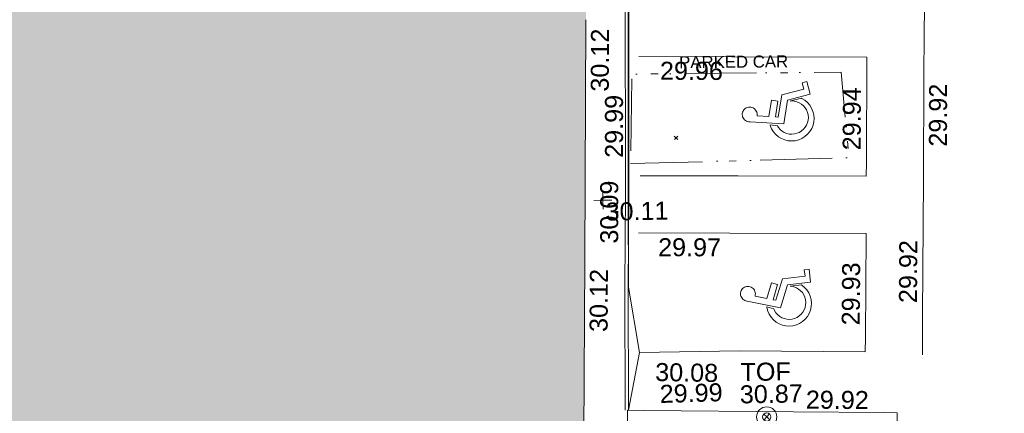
# Model space of a CAD drawing. Header units: millimetres. Extents: x -290717 to 520720, y -103372 to 287762.
# Tile 254 of 256: x 54056 to 74567, y 101316 to 109504. Entities that reach past the tile are written whole.
import ezdxf

# ---------------------------------------------------------------- set-up
doc = ezdxf.new("R2010")
doc.units = ezdxf.units.MM
doc.linetypes.add('IMPORT-UG_DRAINAGE_UNIDENTIFIED_QLB2 _2_', pattern=[2700, 1500, -300.0000000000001, 0, -250, 150, -300.0000000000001, 0, -200])
doc.linetypes.add('IMPORT-UG_ELEC_STREET LIGHTING_QLB2 _2_', pattern=[2700, 1500, -300.0000000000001, 0, -250, 150, -300.0000000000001, 0, -200])
for name, color, linetype, lineweight, true_color in [('00__TOPO__TOP_OF_FENCE_SYMBOL', 7, 'Continuous', 9, 0x666666), ('00_UAV_BUILDING_OUTLINE', 5, 'Continuous', 9, 0x0000ff), ('00_UAV_HANDICAP', 7, 'Continuous', 9, 0x666666), ('00_UAV_KERB_BOTTOM', 1, 'Continuous', 9, 0xff0000), ('00_UAV_KERB_TOP', 7, 'Continuous', 9, 0xa500a5), ('00_UAV_LEVEL_SPOT', 7, 'Continuous', 9, 0x666666), ('00_UAV_ROAD_MARKING_WHITE_CONTINUOUS', 7, 'Continuous', 9, 0x999999), ('00_UAV_TOP_OF_FENCE', 6, 'Continuous', 9, 0xff00ff), ('00_UAV_WALL', 7, 'Continuous', 9, 0x7c00a5), ('01_DTM_CONTOUR_MJR', 7, 'Continuous', 9, 0x7f3f00), ('12333-PUM-2D-U-0001-C01 - Rev2_REVIT IMPORT_dwg', 7, 'Continuous', 9, 0x767676), ('A_RHA_Line', 7, 'Continuous', 9, 0x00a600), ('PUM-UNIDENTIFIED-QLB2', 150, 'IMPORT-UG_DRAINAGE_UNIDENTIFIED_QLB2 _2_', 9, 0x007fff)]:
    doc.layers.add(name, color=color, linetype=linetype, lineweight=lineweight, true_color=true_color)
doc.layers.add('A_RHA_Detail', color=7, linetype='Continuous', lineweight=9)
doc.layers.add('GEN-TEXT', color=7, linetype='Continuous', lineweight=9)
doc.styles.add('Arial_1', font='arial.ttf', dxfattribs={"height": 250})
doc.styles.add('Swis721 Lt BT_2', font='swissl.ttf', dxfattribs={"height": 375})

# ---------------------------------------------------------------- blocks, each defined once
blk = doc.blocks.new('12333-PUM-2D-U-0001-C01 - Rev2_REVIT IMPORT_dwg_NN_DISABLED-2077243-Site Location Plan Existing')
at = {"layer": '00_UAV_HANDICAP', "color": 254, "true_color": 0xcccccc, "flags": 128}
for points in [[(792.900669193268, 2280.610141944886), (791.7071703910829, 2292.07751121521), (793.8081731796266, 2332.120596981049), (801.0244637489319, 2372.831781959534), (815.4072651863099, 2410.199520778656), (834.6163260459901, 2445.752122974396), (859.749849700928, 2478.102067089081), (889.2795283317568, 2504.909103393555), (923.3511180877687, 2527.414707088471), (959.3303727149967, 2544.664522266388), (998.4665040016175, 2556.514413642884), (1039.2262383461, 2560.624703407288), (1079.412596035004, 2559.765463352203), (1118.738746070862, 2551.450682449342), (1157.491520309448, 2538.16637172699), (1192.898365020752, 2517.715835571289), (1224.006547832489, 2492.725584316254), (1252.055346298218, 2463.052631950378), (1274.706992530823, 2430.225001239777), (1291.813247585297, 2393.001502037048), (1302.421377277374, 2354.008642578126), (1307.916702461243, 2314.347399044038), (1305.669944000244, 2273.062837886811), (1298.599409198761, 2233.593128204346), (1284.216607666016, 2196.225389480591), (1265.0078332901, 2160.675271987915), (1239.874310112, 2128.325325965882), (1210.342148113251, 2101.518576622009), (1176.273041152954, 2079.012685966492), (1140.291016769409, 2061.760674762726), (1101.157368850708, 2049.910496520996), (1060.397634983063, 2045.80020685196), (1020.211563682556, 2046.661929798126), (1012.880205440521, 2047.507810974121), (1006.596107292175, 1634.045719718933), (1571.880964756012, 1568.824091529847), (1546.079030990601, 1345.195162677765), (1001.914062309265, 1407.980013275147), (1000.24232711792, 1306.200863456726), (1771.761510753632, 1217.184261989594), (1999.075649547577, 459.5242324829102), (2211.618631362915, 523.1246404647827), (2262.459996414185, 363.6714551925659), (1833.36162776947, 234.4119656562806), (1599.502904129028, 1011.711552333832), (773.3163873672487, 1107.035580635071), (793.1872142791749, 2283.093666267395)], [(1682.266412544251, 528.8078632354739), (1572.075039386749, 894.0196480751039), (1567.742828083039, 905.9329998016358), (1573.604313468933, 863.6290800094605), (1570.739078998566, 773.317301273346), (1552.962766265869, 684.7259380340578), (1521.665662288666, 598.9553887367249), (1477.418087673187, 520.9705080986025), (1422.563350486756, 449.2476672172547), (1356.286735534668, 387.6532275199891), (1281.217809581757, 337.1446035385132), (1198.744377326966, 298.8224844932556), (1111.633737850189, 274.8816493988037), (1022.228912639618, 263.7959882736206), (931.9171335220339, 266.6612226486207), (843.3257698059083, 284.4375349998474), (758.7969836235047, 315.5913665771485), (679.4270675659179, 358.7404522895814), (607.8450151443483, 414.837237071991), (546.2530592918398, 481.1135657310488), (495.7444362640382, 556.1824921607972), (458.6640780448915, 638.5126520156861), (433.3382083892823, 724.5248012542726), (422.3930502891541, 815.1691925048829), (425.2607680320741, 905.4806843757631), (443.0345973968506, 994.0723344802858), (474.1911988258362, 1078.603317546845), (518.5820462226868, 1157.829962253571), (573.4367834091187, 1229.552803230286), (639.5701260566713, 1289.905480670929), (694.1389988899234, 1326.411494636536), (723.6680223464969, 1582.343622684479), (693.8022819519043, 1574.457298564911), (583.3735445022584, 1522.995261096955), (481.0201821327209, 1454.233631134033), (392.0010418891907, 1370.084751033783), (315.4994992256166, 1274.420238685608), (256.4850852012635, 1166.666716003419), (214.2946676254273, 1051.938898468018), (190.3077412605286, 931.3308815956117), (186.3425008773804, 809.673605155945), (201.1544143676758, 687.1081438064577), (234.2233352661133, 569.9884924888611), (286.78634557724, 458.1744332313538), (354.4472895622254, 357.2088755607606), (438.452609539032, 266.9454902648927), (534.2603947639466, 191.6857097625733), (641.8709315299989, 131.4320169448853), (756.7417348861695, 90.48087673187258), (877.3497522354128, 66.49395036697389), (999.0070287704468, 62.52871046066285), (1121.429504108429, 76.10134553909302), (1238.692141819, 110.4095443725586), (1350.362928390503, 161.7307938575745), (1451.472045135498, 230.6359834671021), (1541.591871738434, 313.3970569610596), (1616.994925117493, 410.446604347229), (1677.107828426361, 516.815092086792), (1681.168209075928, 530.1953811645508)]]:
    blk.add_lwpolyline(points, close=True, dxfattribs=at)
blk = doc.blocks.new('12333-PUM-2D-U-0001-C01 - Rev2_REVIT IMPORT_dwg_MSL_Node_LineworkTOF-2077248-Site Location Plan Existing')
at = {"layer": '00__TOPO__TOP_OF_FENCE_SYMBOL', "color": 254, "true_color": 0xcccccc, "flags": 128}
for points in [[(165.3591892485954, 165.3591892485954), (0, 0), (-165.3591892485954, 165.3591892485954)], [(165.3591892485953, -165.3591892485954), (0, 0), (-165.3591892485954, -165.3591892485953)]]:
    blk.add_lwpolyline(points, dxfattribs=at)
at = {"layer": '00__TOPO__TOP_OF_FENCE_SYMBOL', "color": 254, "true_color": 0xcccccc}
for radius in [562.5594001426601, 233.853208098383]:
    blk.add_circle((0, 0), radius, dxfattribs=at)
blk = doc.blocks.new('12333-PUM-2D-U-0001-C01 - Rev2_REVIT IMPORT_dwg_UAV-2077255-Site Location Plan Existing')
at = {"layer": '00_UAV_LEVEL_SPOT', "color": 254, "true_color": 0xcccccc, "flags": 128}
for points in [[(0, -500.0000000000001), (0, 0), (-500.0000000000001, 0)], [(500.0000000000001, 0), (0, 0), (0, 500.0000000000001)]]:
    blk.add_lwpolyline(points, dxfattribs=at)
blk = doc.blocks.new('12333-PUM-2D-U-0001-C01 - Rev2_REVIT IMPORT_dwg_MGS62954_T2_Galway_ITM_3d_Rev1-2077680-Site Location Plan Existing')
at = {"layer": '00_UAV_KERB_BOTTOM', "color": 254, "true_color": 0xcccccc, "flags": 128}
blk.add_lwpolyline([(533970460.6764934, 725655622.7801915), (533970497.5415, 725658177.4255), (533970542.8540002, 725660144.2585001), (533970550.886872, 725660621.9054228), (533970607.8540002, 725664009.2585)], dxfattribs=at)
at = {"layer": '00_UAV_KERB_TOP', "color": 254, "true_color": 0xcccccc, "flags": 128}
blk.add_lwpolyline([(533970390.6837807, 725655623.7902268), (533970427.5531328, 725658178.7366688), (533970472.8675568, 725660145.6531729), (533970480.8939601, 725660622.9154642), (533970537.8662, 725664010.5725024)], dxfattribs=at)
at = {"layer": '00_UAV_ROAD_MARKING_WHITE_CONTINUOUS', "color": 254, "true_color": 0xcccccc, "flags": 128}
for points in [[(533970848.7796367, 725671481.3943528), (533973260.7796367, 725671441.394353), (533975847.9933421, 725671435.7128518), (533976903.7796369, 725671433.394353), (533976863.7796367, 725669207.394353), (533976841.836843, 725667489.872041), (533976819.7796367, 725665763.3943528), (533976749.7796368, 725663312.3943529), (533976732.5078264, 725662491.297965), (533976686.7796367, 725660317.3943532), (533976618.6945079, 725657492.6352007), (533976598.7796367, 725656666.3943529)], [(533970783.6682635, 725660490.4737957), (533972826.4457352, 725660456.7442223), (533975495.7671606, 725660404.2743355), (533975501.8940332, 725660691.0615263), (533975548.6682635, 725662880.4737957), (533972739.2505813, 725662938.4853703), (533970802.6682635, 725662978.4737958)], [(533970707.7796369, 725656820.3943529), (533972790.7796367, 725656820.3943529), (533975409.7796368, 725656752.3943529), (533975417.3823167, 725657049.0195446), (533975472.7796368, 725659210.394353), (533972635.6409779, 725659268.9783373), (533970726.7796367, 725659308.3943529)]]:
    blk.add_lwpolyline(points, dxfattribs=at)
at = {"layer": '00_UAV_WALL', "color": 254, "true_color": 0xcccccc, "flags": 128}
blk.add_lwpolyline([(533973793.8414395, 725650302.7033774), (533974200.3676794, 725650297.1900476), (533974200.7343516, 725650607.0999571), (533971775.5415001, 725650630.4255002), (533970578.5414999, 725650617.4255003), (533970597.306769, 725651276.808184), (533970643.5415, 725652901.4255002), (533970707.5415, 725655371.4255002), (533971609.8721884, 725655339.3160245), (533972365.5415, 725655312.4255), (533974305.5415, 725655254.4255002), (533976046.5414999, 725655197.4255), (533976053.2997108, 725655473.906877), (533975771.959847, 725655481.0021489), (533973891.5415, 725655528.4255002), (533970774.3707953, 725655614.1530586), (533970460.6764934, 725655622.7801915), (533970434.5415, 725655623.4255), (533970396.5415, 725653909.4255002), (533970338.5415, 725651579.4255), (533970324.5217686, 725651042.0024631), (533970310.4177409, 725650501.3480704)], dxfattribs=at)
at = {"layer": '01_DTM_CONTOUR_MJR', "color": 254, "true_color": 0xcccccc, "flags": 128}
blk.add_lwpolyline([(533979671.2300684, 725673178.7699318), (533977270.7361705, 725672154.5105551), (533976821.7208295, 725671927.9887661), (533976594.435773, 725671799.893538), (533975990.0000001, 725671430.0000002), (533975073.2401071, 725670578.7109492), (533974810.0000002, 725670310.0000002), (533973268.8187552, 725669353.0966765), (533971839.7543461, 725668916.2290487), (533970908.3135713, 725668620.0132056), (533970765.2148077, 725668622.9691641), (533970700.0000001, 725668660.0000001), (533970686.0997734, 725668205.6916101), (533970679.1849712, 725667920.0000001), (533970611.7142857, 725664680.2857144), (533970595.0945947, 725664010.0000001), (533970587.2985005, 725663384.0872272), (533970532.851064, 725660141.0212766), (533970528.1250001, 725659928.4090911), (533970500.0000001, 725658180.0000002), (533970710.0000001, 725656820.0000002), (533970460.5797609, 725655622.7828519)], dxfattribs=at)
for p, xscale, yscale, zscale, rotation in [((533974434.7727239, 725661025.4058968), 0.6000000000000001, 0.6000000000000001, 0.6000000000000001, 86.90343036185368), ((533974221.1532558, 725657115.0841826), 0.5999999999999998, 0.5999999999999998, 0.5999999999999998, 78.8189659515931)]:
    blk.add_blockref('12333-PUM-2D-U-0001-C01 - Rev2_REVIT IMPORT_dwg_NN_DISABLED-2077243-Site Location Plan Existing', p, dxfattribs=dict(xscale=xscale, yscale=yscale, zscale=zscale, rotation=rotation))
at = {"xscale": 0.375, "yscale": 0.375, "zscale": 0.375}
for name, p in [('12333-PUM-2D-U-0001-C01 - Rev2_REVIT IMPORT_dwg_UAV-2077255-Site Location Plan Existing', (533970000, 725660000)), ('12333-PUM-2D-U-0001-C01 - Rev2_REVIT IMPORT_dwg_MSL_Node_LineworkTOF-2077248-Site Location Plan Existing', (533973333.8533342, 725655431.4107673))]:
    blk.add_blockref(name, p, dxfattribs=at)
at = {"layer": '00_UAV_BUILDING_OUTLINE', "color": 251, "true_color": 0x666666, "char_height": 375, "width": 1495.902363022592, "attachment_point": 1, "line_spacing_factor": 1.005061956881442, "style": 'Swis721 Lt BT_2'}
for insert, rotation in [((533969786.4767422, 725662264.2836261), 88.72855217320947), ((533969675.5310944, 725657265.514671), 88.7285521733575)]:
    blk.add_mtext('30.12', dxfattribs=dict(at, insert=insert, rotation=rotation))
at = {"layer": '00_UAV_KERB_BOTTOM', "color": 251, "true_color": 0x666666, "insert": (533970059.9310867, 725660880.1974695), "char_height": 375, "width": 1495.902363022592, "attachment_point": 1, "rotation": 89.03651367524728, "line_spacing_factor": 1.005061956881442, "style": 'Swis721 Lt BT_2'}
blk.add_mtext('29.99', dxfattribs=at)
at = {"layer": '00_UAV_KERB_TOP', "color": 251, "true_color": 0x666666, "insert": (533969928.8466449, 725659098.2361648), "char_height": 375, "width": 1495.902363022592, "attachment_point": 1, "rotation": 89.03651368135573, "line_spacing_factor": 1.005061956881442, "style": 'Swis721 Lt BT_2'}
blk.add_mtext('30.09', dxfattribs=at)
at = {"layer": '00_UAV_LEVEL_SPOT', "insert": (533970051.8765643, 725659949.1441547), "char_height": 375, "width": 1495.902363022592, "attachment_point": 1, "line_spacing_factor": 1.005061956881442, "style": 'Swis721 Lt BT_2'}
blk.add_mtext('30.11', dxfattribs=at)
at = {"layer": '00_UAV_ROAD_MARKING_WHITE_CONTINUOUS', "color": 251, "true_color": 0x666666, "char_height": 375, "width": 1495.902363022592, "attachment_point": 1, "line_spacing_factor": 1.005061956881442, "style": 'Swis721 Lt BT_2'}
for s, insert, rotation in [('29.96', (533971240.1114808, 725662860.0139301), 358.81706941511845), ('29.94', (533975012.1171401, 725660951.5820814), 88.77612891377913), ('29.92', (533976809.9719651, 725660995.9572923), 88.79495764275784), ('29.97', (533971137.5305018, 725659190.9949306), 358.8170694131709), ('29.92', (533976129.3971362, 725657754.0552585), 88.6708505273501), ('29.93', (533974928.7208383, 725657311.6263309), 88.53179659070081)]:
    blk.add_mtext(s, dxfattribs=dict(at, insert=insert, rotation=rotation))
at = {"layer": '00_UAV_TOP_OF_FENCE', "color": 251, "true_color": 0x666666, "char_height": 375, "attachment_point": 1, "line_spacing_factor": 1.005061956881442, "style": 'Swis721 Lt BT_2'}
for s, insert, width in [('TOF', (533972804.464658, 725656561.7988304), 1163.479615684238), ('30.87', (533972782.0410163, 725656098.4221255), 1495.902363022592)]:
    blk.add_mtext(s, dxfattribs=dict(at, insert=insert, width=width))
at = {"layer": '00_UAV_WALL', "color": 251, "true_color": 0x666666, "char_height": 375, "width": 1495.902363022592, "attachment_point": 1, "line_spacing_factor": 1.005061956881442, "style": 'Swis721 Lt BT_2'}
for s, insert, rotation in [('30.08', (533971034.6528174, 725656595.9652522), 358.0411881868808), ('29.99', (533971111.0731657, 725656135.9583797), 0.7080781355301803), ('29.92', (533974160.227011, 725655966.6101251), 358.5553310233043)]:
    blk.add_mtext(s, dxfattribs=dict(at, insert=insert, rotation=rotation))
blk = doc.blocks.new('12333-PUM-2D-U-0001-C01 - Rev2_REVIT IMPORT_dwg-1620468-Site Location Plan Existing')
at = {"layer": 'GEN-TEXT', "color": 253, "true_color": 0xaaaaaa}
for p, q in [((330431.9948138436, 45382.288482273), (330502.7054919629, 45452.99916039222)), ((330502.7054919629, 45382.288482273), (330431.9948138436, 45452.99916039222))]:
    blk.add_line(p, q, dxfattribs=at)
at = {"layer": 'PUM-UNIDENTIFIED-QLB2', "color": 141, "true_color": 0xaad4ff, "flags": 128}
blk.add_lwpolyline([(329512.3501528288, 44897.64382131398), (334063.3501529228, 44936.64382130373), (333927.350152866, 46721.64382133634), (329567.35015288, 46759.64382127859)], close=True, dxfattribs=at)
blk.add_blockref('12333-PUM-2D-U-0001-C01 - Rev2_REVIT IMPORT_dwg_MGS62954_T2_Galway_ITM_3d_Rev1-2077680-Site Location Plan Existing', (-533641079.6498471, -725615854.3561786))
at = {"layer": 'PUM-UNIDENTIFIED-QLB2', "insert": (331695.0479996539, 47103.14235046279), "char_height": 250, "width": 2708.766527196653, "attachment_point": 2, "rotation": 359.50064575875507, "line_spacing_factor": 0.9417779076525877, "style": 'Arial_1'}
blk.add_mtext('PARKED CAR', dxfattribs=at)

msp = doc.modelspace()

# ---------------------------------------------------------------- hatches: boundary and pattern name
at = {"layer": 'A_RHA_Detail', "true_color": 0xc0c0c0}
h = msp.add_hatch(color=9, dxfattribs=at)
h.paths.add_polyline_path([(-80880.60083898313, -68502.79057078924), (-80400.86592458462, -68483.4150911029), (-80400.86592458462, -62984.64684182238), (-24474.85765180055, -63009.32043784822), (-24456.14471274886, -50840.30023854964), (-36622.55041054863, -50831.65104346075), (-36622.5504104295, -44228.57792609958), (-50959.05265825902, -44213.68205212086), (-50959.05265825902, -42573.78171509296), (-54563.93258049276, -42571.21897729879), (-54565.69773355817, -45054.17447471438), (-92408.82109324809, -45027.27149617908), (-92411.78875845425, -49201.74309219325), (-100061.9988811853, -49201.74309219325), (-100052.221444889, -64852.82557835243), (-86120.90825231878, -64852.82557835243), (-86092.16626519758, -62957.90041523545), (-84861.10047611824, -62957.90041520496), (-84854.79054275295, -68240.10973718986), (-80870.60226895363, -68240.10973718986)])
h.paths.add_polyline_path([(-137238.9269955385, -68461.93840922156), (-132719.7426408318, -68433.06336920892), (-132847.0731201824, -62850.0428228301), (-130454.6837966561, -62916.63108081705), (-130498.2830220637, -61355.8539363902), (-117581.136331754, -61423.42893434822), (-117492.3908565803, -49183.91309186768), (-125136.5200282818, -49178.47881939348), (-125133.5727033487, -45032.61887132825), (-163007.1824077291, -45005.69421944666), (-163007.1824077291, -44090.29634113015), (-163123.8521375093, -44090.21339942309), (-163122.6389897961, -42383.751842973), (-166563.8543420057, -42383.75184295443), (-166565.0349082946, -44044.3982420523), (-193158.4656786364, -44025.49275802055), (-193195.152889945, -62863.6565097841), (-137269.7106414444, -62916.63108078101), (-137254.3708868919, -65679.90523788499)])
h.paths.add_polyline_path([(120310.9497607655, -32334.2823016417), (120312.4652266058, -31610.73011961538), (133451.2244789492, -31638.24899384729), (133469.2230092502, -19717.98315777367), (121295.7536929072, -19692.48606427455), (121319.8434528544, -8190.941560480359), (112277.0825929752, -8172.001674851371), (112263.1769726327, -14811.12345451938), (78285.85310969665, -14739.95861435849), (78292.82277619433, -8167.077575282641), (76545.55099677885, -8163.40371230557), (69355.76844230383, -8152.931592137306), (69353.66597202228, -9156.746357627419), (68372.60878942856, -9154.691552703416), (68372.60878942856, -13705.52853212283), (69333.72334743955, -13707.54156767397), (69325.07112544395, -16249.53369225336), (66623.4489111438, -16249.53369225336), (66619.79243932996, -17995.29925522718), (65989.07757491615, -17995.29925522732), (65985.44262769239, -19730.78799479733), (57152.23993372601, -19712.28702423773), (57127.42535098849, -31559.89461998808), (70277.87165423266, -31587.43801817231), (70277.87165428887, -32271.74147154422), (78263.96947906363, -32285.12944888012), (78266.62669288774, -31019.79372153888), (112335.8856506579, -31091.15111856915), (112335.8856506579, -32317.57330550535), (119781.4233959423, -32333.17321910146)])
h.paths.add_polyline_path([(7503.71740934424, -1791.43926322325), (15482.43097389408, -674.0213230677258), (15484.0826184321, 148.1327206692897), (56188.28042539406, 205.5276654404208), (56155.8432600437, 14338.31663138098), (18016.62665932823, 14236.4814953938), (17967.9025208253, 34313.18372075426), (21727.10644861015, 34324.06926249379), (21708.9097307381, 40608.10218319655), (18009.66447156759, 40608.10218325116), (17995.54603703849, 45483.75063445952), (9770.084212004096, 45420.63294734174), (3966.216019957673, 45443.14492469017), (3984.771235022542, 14176.56786831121), (1023.062455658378, 14176.56786840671), (-276.5134647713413, 14190.52623465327), (-231.6790044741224, 5976.811441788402), (-226.4491536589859, 193.7444677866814), (1220.250839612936, 179.5999159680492), (7477.609307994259, 143.2867556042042), (7488.638446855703, -674.0213230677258)])
h.paths.add_polyline_path([(77755.59663317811, 53.47451145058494), (77729.51881611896, 1699.844979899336), (94464.47132486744, 1659.976083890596), (94606.37913471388, 17991.39023626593), (88810.41901146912, 18015.03260816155), (88799.89418497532, 14436.74271609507), (69413.88950349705, 14457.87738898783), (69377.35724448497, 99.62816357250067), (70760.85642036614, 92.0068082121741)])
h.paths.add_polyline_path([(61252.12079698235, 46453.95617369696), (105774.7348988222, 46472.68783510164), (105768.2642197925, 61852.61234310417), (92285.13876306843, 61852.61234310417), (92308.59670397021, 65784.30757142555), (96107.46680002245, 65767.6044524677), (96059.6808111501, 75209.20847378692), (101084.8427276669, 75071.88872768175), (104988.0046543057, 74765.36560410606), (108403.6894220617, 74363.84089439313), (112009.2703903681, 73787.25420864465), (115645.3524814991, 73049.69667210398), (116890.8108050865, 72761.69136255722), (120208.9929832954, 71893.18353872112), (120865.241739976, 71703.68487155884), (124135.6329505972, 70669.67317909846), (127435.6253142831, 69480.50055823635), (127820.4368655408, 69394.93141813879), (128274.3081769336, 69331.69585757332), (128731.879114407, 69306.66104520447), (129189.9401456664, 69320.00258265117), (129645.2782985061, 69371.62688830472), (130094.6997111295, 69461.17185607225), (130535.0520071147, 69588.00939078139), (130963.2464342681, 69751.2498188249), (131376.279516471, 69949.74812593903), (131771.254123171, 70182.11198906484), (132162.5575600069, 70460.54046602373), (132496.0921582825, 70741.69081117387), (132820.8713676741, 71064.98072578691), (133117.4593294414, 71414.31364276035), (133383.77568926, 71787.23923958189), (133616.5473239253, 72178.53728446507), (133817.1647262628, 72590.54524901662), (133982.6025969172, 73017.89547517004), (134111.7005086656, 73457.59040804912), (134203.5529320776, 73906.545904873), (134257.5155882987, 74361.61286220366), (134272.5462649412, 74819.59931534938), (134250.5259874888, 75277.29281749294), (134189.6227572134, 75731.48297750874), (134090.9274700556, 76178.98397761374), (133955.1324028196, 76616.65691996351), (133783.1900598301, 77041.4318434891), (133576.3064937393, 77450.3292564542), (133335.9328436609, 77840.48103831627), (133063.7551572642, 78209.15055536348), (132761.6825665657, 78553.75185442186), (132431.8338935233, 78871.86780505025), (132076.5227904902, 79161.26705200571), (131698.2415079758, 79419.91966864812), (131299.6434187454, 79646.01139199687), (131093.5942456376, 79746.34209763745), (132146.0467355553, 83110.22226149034), (122787.763295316, 86282.54285521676), (121604.3555410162, 82800.35918872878), (117095.9864226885, 83870.84033788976), (116841.9598400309, 83526.35449576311), (116120.5435466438, 91221.9361197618), (110237.7341284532, 91274.27491024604), (110194.3680786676, 90435.39030217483), (104988.0046543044, 90486.49901569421), (104973.2761846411, 94309.82427956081), (103746.1314668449, 94309.82427962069), (103839.9937121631, 122852.1474272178), (96365.09202303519, 122931.9599471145), (96350.3400238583, 123952.416858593), (104555.5505249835, 123902.1925258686), (104607.3234457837, 120248.5396157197), (125502.5015002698, 120134.193340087), (125662.0200253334, 137657.3796883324), (114479.5865733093, 137699.2256881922), (114382.3062641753, 129149.9458158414), (104644.1590035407, 129187.997507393), (104577.9931702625, 126217.3903165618), (101184.4926405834, 126159.1566967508), (101264.6166812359, 135959.2655565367), (89967.23177303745, 135988.8856164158), (89927.63362986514, 125823.6463181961), (93630.53562299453, 125840.7948842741), (93580.6568888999, 122931.9599471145), (88697.38835373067, 122904.7310127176), (88679.38989541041, 95739.0914377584), (86378.25848993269, 95739.0914377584), (86378.18187189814, 96178.10083375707), (83279.5074328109, 96200.92083330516), (83273.62493422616, 95735.74732136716), (70169.67509616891, 95733.22421950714), (70166.2684274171, 96272.07409350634), (66674.99731291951, 96257.14073659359), (66654.74538556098, 95755.71092140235), (65784.77231076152, 95755.71092140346), (65887.65094981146, 117470.6305650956), (53473.34271625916, 117487.9046429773), (53434.44066306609, 98570.4634906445), (40649.41626913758, 98570.46349066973), (40610.16711556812, 94406.01479082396), (38853.82372865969, 94410.36303444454), (38848.65589191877, 89463.65332732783), (40612.46601909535, 89518.45976927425), (40665.38257359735, 86257.73741131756), (38372.19584673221, 86305.7230928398), (38369.79373532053, 76901.0507917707), (50937.95125076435, 76944.40198877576), (50922.88567283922, 74598.78180893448), (56484.90611318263, 74588.85093774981), (56484.9061131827, 75194.85181998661), (92465.40372273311, 75233.02581663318), (92645.92783659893, 71766.64845097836), (89810.5550181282, 69362.83965827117), (85313.16173971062, 69360.94750424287), (85313.16173971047, 66907.40508090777), (75210.14498260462, 66903.15451592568), (75210.14498260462, 63815.70944554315), (70819.40014306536, 63815.70999204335), (70819.21601502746, 64253.35708063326), (69456.8341568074, 64253.35708063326), (69455.71957374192, 66901.99623168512), (61303.3285675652, 66898.56680686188), (61304.56054652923, 63970.32021231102), (70500.41048205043, 63970.32021223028), (70500.40885431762, 61852.59006210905), (61245.64388480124, 61848.69637492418), (61252.12079698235, 46455.07044720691)])
h.paths.add_polyline_path([(-17153.16561239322, 48569.32684293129), (-17153.16561227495, 60770.38083690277), (-29362.88357762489, 60774.7042869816), (-29362.88357762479, 67399.20394583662), (-43507.25361058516, 67405.01911302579), (-43488.53133082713, 69093.07334179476), (-45766.41866234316, 69109.32868391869), (-45794.34620035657, 67405.01911302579), (-47272.11273197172, 67404.21245453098), (-47272.44887636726, 66454.91798912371), (-86004.56386335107, 66468.6329952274), (-86006.66970790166, 60521.58362724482), (-92662.8772251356, 60521.58362724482), (-92666.53762789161, 50184.35611936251), (-79752.016597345, 50179.78302554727), (-79752.016597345, 48591.49323813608), (-17157.71631240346, 48569.32845421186)])
h.paths.add_polyline_path([(-201056.4185879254, 48628.75479108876), (-138377.9751621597, 48634.64535782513), (-138377.9751621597, 50133.28202330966), (-125467.710581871, 50134.49533928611), (-125468.6909603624, 60566.19036866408), (-132186.8595615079, 60565.86652591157), (-132187.4203588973, 66533.01978768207), (-170643.3098734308, 66805.61809689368), (-170643.3098732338, 67738.78475851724), (-200340.0100486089, 67488.93693767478), (-200348.7175167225, 60827.7802510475), (-201057.5650552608, 60827.71357562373), (-201056.6510294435, 51102.0431337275)])
h.paths.add_polyline_path([(-240051.5126725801, 54769.1949116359), (-239444.4902595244, 54811.10754483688), (-239186.5396225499, 54841.92927608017), (-238764.8191578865, 54940.98166103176), (-238382.4735933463, 55122.46891391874), (-237990.3402229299, 55354.87497237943), (-237269.2031026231, 55936.21514997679), (-237030.2712443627, 56228.66101920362), (-236793.0039600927, 56569.31473977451), (-236554.5880579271, 57004.26389721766), (-236432.7219585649, 57267.46508911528), (-236300.0815274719, 57753.26239002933), (-236250.7285154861, 58017.17885687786), (-236235.6490610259, 58516.21786795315), (-236233.2538430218, 58987.85640057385), (-236213.702979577, 59823.48083772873), (-236363.8287856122, 59820.8603820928), (-236634.0279869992, 60698.06075831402), (-236391.9547756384, 61432.1972634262), (-236225.4740089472, 61435.10319604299), (-236201.6036570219, 62637.68779599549), (-232563.5271750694, 62639.28734435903), (-232563.5271750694, 63049.03842407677), (-232732.1945866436, 63049.15302221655), (-232860.1521278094, 63457.9589027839), (-232731.6068089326, 63914.24862701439), (-232560.8209657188, 63914.24862701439), (-232521.9864006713, 70597.99604498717), (-240628.6947850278, 70598.85496274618), (-240629.7923196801, 72350.98321581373), (-246412.6011213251, 72347.36085937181), (-246412.6011213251, 70616.45923939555), (-254449.5805725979, 70618.60952619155), (-254454.637144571, 70754.06491724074), (-254469.7140363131, 73191.6627625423), (-263883.2532625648, 73267.83063692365), (-263902.4181505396, 68260.74348557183), (-263714.8217520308, 68259.82096576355), (-263552.9672900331, 67819.6543439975), (-263719.0883117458, 67392.20684197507), (-263913.629869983, 67392.20684288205), (-263956.7001914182, 58633.76423459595), (-260181.1963171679, 58611.22607638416), (-260192.3146984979, 56354.25111578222), (-257184.684388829, 56339.46086010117), (-257213.4419958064, 57092.93866025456), (-257338.5163846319, 57093.27331227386), (-257471.0109295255, 57531.7457231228), (-257338.5163845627, 58062.22513700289), (-257203.4956297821, 58064.06881293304), (-257173.5751889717, 58598.54056827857), (-256478.2273617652, 58575.27357918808), (-256478.2273617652, 58788.51859477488), (-256013.0091299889, 58911.92701537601), (-255397.0786589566, 58780.99767608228), (-255397.0786664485, 58595.98242230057), (-243809.8853614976, 58585.92793205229), (-243805.3570672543, 58352.04527760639), (-243740.9394682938, 57884.52572396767), (-243619.083060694, 57421.84877501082), (-243424.3877541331, 56943.65915328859), (-243247.1437899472, 56608.24157716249), (-243003.0710577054, 56249.99021479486), (-242732.2093200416, 55932.75703086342), (-242371.7230179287, 55603.12658814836), (-242141.2551255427, 55424.88676771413), (-241804.9643038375, 55216.88439829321), (-241529.464082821, 55077.02869058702), (-241100.6275144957, 54917.18295005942), (-240836.2134980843, 54840.82833179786), (-240453.4486196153, 54788.6078413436), (-240203.3756532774, 54776.52967577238)])
h.paths.add_polyline_path([(40276.69022620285, 59895.3641775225), (40328.62676026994, 69196.9439153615), (36588.99968782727, 69217.82459101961), (36619.46637569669, 74674.25962431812), (32264.36460075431, 74687.02318924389), (32233.48293864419, 69156.26826309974), (11916.69390488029, 69269.70959690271), (11966.66200108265, 78218.75165977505), (29087.50901742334, 78123.15526811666), (29143.44567202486, 88141.13700481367), (15719.34879623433, 88216.09212957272), (15732.60379610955, 90589.99788900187), (4594.294101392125, 90652.19003492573), (4525.129359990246, 78265.12250452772), (10096.76365550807, 78234.01258734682), (10077.43887221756, 74773.03821913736), (4547.641142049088, 74803.91453678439), (4465.579974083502, 60107.16002351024), (19125.89094757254, 60025.30234268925), (19139.86249371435, 62527.53804648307), (31738.59196305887, 62457.19146407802), (31724.55430855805, 59943.11609818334), (38369.79364222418, 59906.01157297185)])
h.paths.add_polyline_path([(-246083.0241259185, 72334.29150213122), (-246083.0594797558, 72334.30275087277), (-246208.2905500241, 72334.29150213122)])
h.paths.add_polyline_path([(-114575.3004830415, 112178.0758696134), (-114575.3246436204, 112178.0758696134), (-114707.2752166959, 115801.5811617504)])
h.paths.add_polyline_path([(-154699.9178766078, 101760.4080976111), (-114382.0503338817, 101776.0542915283), (-114382.0503338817, 106926.936016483), (-113755.641395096, 106927.1791078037), (-113757.5507412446, 111847.2721532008), (-114431.6837526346, 111847.2721532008), (-114431.8098651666, 112178.075869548), (-114575.3004830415, 112178.0758696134), (-114578.9984943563, 121707.2390834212), (-123056.9849702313, 121707.2390834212), (-123068.8201032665, 156452.7036899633), (-119381.2340625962, 156454.1347343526), (-119381.2340625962, 160165.8603541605), (-115501.031452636, 160167.3661472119), (-115503.3750945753, 166206.5793118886), (-132411.7987151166, 166599.6604729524), (-132411.8243306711, 166665.6603411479), (-135275.0124468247, 166664.5489553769), (-135275.0124468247, 166628.1883102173), (-135911.3205077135, 166628.1944503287), (-135911.3479256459, 166352.1604668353), (-152521.1633846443, 166345.7145607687), (-152518.3680955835, 159142.6836790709), (-150699.3133726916, 159117.9265656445), (-150755.6690356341, 122560.6912032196), (-151059.2005266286, 122560.6912032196), (-151061.0981347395, 121302.4374931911), (-154138.3148337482, 121372.6012653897), (-154138.3148337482, 121865.183451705), (-154704.3888425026, 121867.2611370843), (-154688.5451973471, 119352.3937021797), (-154745.5933227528, 119352.3715636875), (-154745.5763474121, 118722.1532660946), (-160794.1544526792, 118748.744283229), (-160794.1544527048, 119410.5425977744), (-163852.1622693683, 119422.408321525), (-163855.0715294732, 118762.2003111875), (-167568.6765459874, 118778.5256058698), (-166634.6619849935, 124395.1277019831), (-166843.6206842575, 124471.2090400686), (-167568.6765459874, 124707.6250904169), (-168028.2173235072, 124841.3808643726), (-168630.5006276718, 124991.3056740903), (-169238.2056070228, 125117.4693074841), (-169850.3952285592, 125219.6772877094), (-170466.1255403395, 125297.7720169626), (-171089.1102599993, 125351.8553033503), (-171704.4065937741, 125381.1774254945), (-172325.0479971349, 125386.3595015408), (-172782.2248668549, 125374.5832363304), (-173401.7764236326, 125337.4554476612), (-174019.3926983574, 125276.0328036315), (-174634.1213722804, 125190.4100127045), (-175245.0145766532, 125080.7190996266), (-176047.1958093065, 124895.7675261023), (-176665.4852587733, 124724.7228134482), (-177045.3001228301, 124609.1129151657), (-177631.5127793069, 124405.2077276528), (-176665.4852586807, 118818.5158793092), (-177558.9402083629, 118822.4435769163), (-177662.2853368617, 125263.4341236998), (-176365.3912352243, 126542.9270807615), (-159462.2970490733, 126319.9103917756), (-157057.7396790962, 128609.0850976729), (-157060.6673204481, 136153.1661957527), (-158638.8016610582, 137740.2441626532), (-159352.3735831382, 137740.2441626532), (-161634.4140635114, 140201.1078539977), (-168727.9404946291, 140256.8191147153), (-171035.0401162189, 137942.884730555), (-174184.1459014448, 137942.884730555), (-176460.1168228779, 140292.2858551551), (-177341.68569345, 140292.285855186), (-177341.7114445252, 140358.4281613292), (-183428.5803825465, 140356.0660244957), (-185921.6385984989, 137917.4639097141), (-185921.6385985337, 131757.309115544), (-186906.8767412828, 131756.9267734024), (-187725.3914540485, 130809.9989183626), (-187724.0588902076, 127376.1828149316), (-186481.0281350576, 126304.557648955), (-186479.4846755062, 122327.2959175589), (-185176.2828158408, 121059.4673825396), (-180304.1129154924, 121059.4673825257), (-180304.1136492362, 118802.0484409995), (-193555.3706955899, 118802.0484409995), (-193555.3686998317, 133117.8341649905), (-192593.6442938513, 133118.2073819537), (-192593.6442938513, 134200.8158367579), (-192224.6284783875, 134200.9592041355), (-192225.5653014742, 136615.0101267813), (-192595.0012461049, 136615.0101267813), (-192595.4357332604, 137734.4745166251), (-193589.2709668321, 137734.4746851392), (-193589.2685988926, 147474.5705834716), (-193163.2062206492, 147492.8644728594), (-192606.8095195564, 147551.4951472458), (-192359.9383250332, 147589.5931622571), (-192199.8207947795, 147616.5827293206), (-191882.7548926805, 147682.9245600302), (-191568.5380071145, 147761.6632019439), (-191020.2573150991, 147932.4221712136), (-190950.5841382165, 147955.8263236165), (-190647.7999969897, 148070.951423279), (-190349.769078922, 148197.8750093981), (-190056.9509284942, 148336.4013817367), (-189769.7970512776, 148486.316942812), (-189375.4954991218, 148717.2624196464), (-189132.9060261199, 148873.2749095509), (-188867.5421091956, 149059.0543930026), (-188609.6764469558, 149255.1087866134), (-188354.9814056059, 149465.3525772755), (-188079.6339208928, 149713.8792482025), (-187884.9836199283, 149901.8220103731), (-187538.2510284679, 150274.4802367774), (-187446.2998447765, 150378.396083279), (-187241.3270201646, 150629.2310214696), (-187046.3599558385, 150887.9197697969), (-186861.699277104, 151154.0634500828), (-186546.1373636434, 151669.8298752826), (-186524.4196769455, 151707.063245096), (-163675.289831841, 151669.8298752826), (-163687.5843044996, 148134.0767945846), (-157303.6541541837, 148136.4921063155), (-157303.6541541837, 155759.9150161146), (-157557.4317586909, 155765.0384228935), (-157555.9168973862, 166678.0466575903), (-187009.2021991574, 166699.7464767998), (-187013.0952111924, 162054.4009359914), (-188707.1775469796, 162044.5925187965), (-188705.9961893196, 155021.5333641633), (-188737.9999316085, 154650.5326603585), (-188799.0133970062, 154283.1866125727), (-188857.2045401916, 154035.4341107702), (-188966.1106131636, 153679.3368924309), (-189102.6200311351, 153332.8820747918), (-189265.8911677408, 152998.2056672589), (-189454.9174010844, 152677.3710606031), (-189645.2484685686, 152421.322012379), (-189916.9563410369, 152104.2450531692), (-190212.7041973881, 151809.4634871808), (-190530.6686598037, 151538.7947475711), (-190868.889367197, 151293.9075915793), (-191225.2810786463, 151076.3118324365), (-191597.6465194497, 150887.3490190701), (-192092.8415776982, 150682.5621956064), (-192485.2937347, 150569.6612301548), (-192903.8930807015, 150482.2408890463), (-193187.215491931, 150440.8868273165), (-193594.1866364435, 150407.1257787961), (-193594.5953882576, 151459.989522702), (-205369.2399268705, 151455.4201248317), (-205354.452352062, 113350.0822379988), (-207187.1580384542, 113349.3709450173), (-207184.3024929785, 105991.0636522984), (-205312.8709512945, 105991.0636522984), (-205311.2365670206, 101769.6553082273), (-175488.645120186, 101781.2285901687), (-175488.645120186, 110889.6985621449), (-154703.462766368, 110897.5679794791), (-154700.5193329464, 103310.2697088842)])
h.paths.add_polyline_path([(193735.9435692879, 113047.8274775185), (208865.0938716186, 114991.026643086), (208976.1154122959, 114126.6471161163), (216447.8967330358, 115086.3281915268), (216038.7305308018, 118271.970241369), (232648.5073383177, 120405.3421627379), (233425.9936153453, 114352.0734369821), (240632.2017567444, 115277.6440986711), (239854.8412683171, 121329.9334728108), (256406.8682407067, 123455.8879629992), (257091.7572256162, 118089.1198988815), (264572.287122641, 119040.8180953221), (261877.8350554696, 138524.7609215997), (259178.7147038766, 138221.6086023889), (259197.3483654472, 137439.0084132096), (254686.1480587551, 136897.0007613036), (255412.6810205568, 131314.8303174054), (240852.7447965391, 129522.4514055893), (239771.0426540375, 137918.8519126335), (240649.582243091, 138010.1984551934), (240062.3063116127, 142776.6750342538), (239165.7694641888, 142685.0143484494), (237630.9646614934, 151018.3171733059), (266172.8791088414, 154560.7889781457), (271297.187694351, 142612.4006970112), (276531.7397502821, 144861.0987145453), (274941.5029779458, 148527.903728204), (302074.530765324, 160134.9084326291), (300215.9323773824, 164320.1841173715), (301528.161327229, 164907.0997990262), (300405.1237791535, 167477.8916353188), (299016.6944531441, 166945.7181825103), (295626.7488506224, 174518.7544287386), (294333.0289184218, 177537.1551681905), (287288.847594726, 174518.7544287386), (289427.6893504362, 169661.0163464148), (272956.7816584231, 162557.1203578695), (271943.2187786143, 164897.4305293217), (267016.3118217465, 162764.0369715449), (268502.3094164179, 159357.043014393), (265200.4029571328, 157946.4096681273), (226856.4166955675, 153146.7821791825), (227510.3041274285, 148852.0205335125), (228280.9873164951, 141179.0007484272), (227302.3544112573, 141050.2812999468), (227895.3788231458, 136433.1758633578), (228748.5501749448, 136523.8855003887), (229602.307730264, 128023.7667641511), (217691.2359889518, 126493.8999679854), (217642.3600127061, 126874.4332670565), (215138.5007311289, 126552.8357430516), (215194.9980427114, 126112.9650749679), (215015.6132225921, 126089.9247571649), (214840.967257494, 127449.6644606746), (192258.7012018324, 124549.1816390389), (193486.3576426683, 114991.026643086)])
h.paths.add_polyline_path([(-78076.24179098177, 117605.518872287), (-78076.23951907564, 117610.0871212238), (-78070.31812256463, 129485.733079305), (-74723.15926546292, 129478.3852560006), (-74723.15926546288, 125435.7860625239), (-48015.64546089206, 125380.0246061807), (-47996.55031653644, 135872.5822179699), (-61198.159180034, 135901.5630078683), (-74714.72264147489, 135923.5088764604), (-74723.62876031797, 131865.2975510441), (-78070.31812256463, 131872.6421692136), (-78062.97909490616, 149549.768943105), (-58292.26570494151, 149541.5607197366), (-58292.26570494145, 148946.2407608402), (-37707.70924049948, 148937.6946534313), (-37707.70924049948, 159740.0690313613), (-44148.26955758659, 159742.7429641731), (-44148.26955758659, 162961.3319175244), (-49829.95437586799, 162961.3319175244), (-49830.92144141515, 160632.0129326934), (-78494.0902662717, 160643.9130440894), (-78494.0902662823, 161615.1537737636), (-78739.22585210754, 161615.2555472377), (-78691.79195364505, 168187.9195488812), (-90844.5764503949, 168126.8149080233), (-90962.52567696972, 152686.7636278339), (-89064.97866810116, 152685.97582136), (-89079.54115383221, 117610.0871212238), (-78374.80210165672, 117605.6428258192)])
h.paths.add_polyline_path([(69254.82576126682, 129235.9722870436), (69259.97086178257, 136167.7892474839), (86068.0992678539, 136131.0235193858), (86008.66431381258, 164703.3084147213), (58789.63167882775, 164723.5115811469), (58789.63167882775, 170119.2062865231), (54460.16324890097, 170122.4198087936), (54457.21717773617, 166153.2792453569), (47042.21516498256, 166158.7829869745), (47041.10931533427, 164668.9097040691), (39173.27935198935, 164674.7495545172), (39172.83712618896, 164078.9539098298), (17014.87910992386, 164095.400525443), (17002.38841206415, 147267.1142245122), (12659.63471563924, 147267.1142245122), (12653.6008753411, 139137.9291796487), (17031.41608901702, 139134.6797717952), (17024.58791744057, 129935.3194463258), (39191.34773726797, 129918.8662983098), (39191.34773726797, 129258.2867272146), (69014.0340609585, 129236.1510132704)])
h.paths.add_polyline_path([(39265.62356917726, 139467.8223435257), (33050.91021530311, 139484.1586867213), (33087.56357182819, 153427.9220784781), (39277.60130890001, 153411.6505991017), (39277.60130890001, 152830.3127277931), (43058.29603858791, 152820.3745823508), (43024.83899408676, 140092.5601633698), (39267.2657899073, 140092.5601633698)])
h.paths.add_polyline_path([(1979.548949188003, 189123.2414339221), (18699.10403225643, 189180.0465563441), (18678.46874727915, 195253.6675675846), (24349.02704558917, 195272.9334349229), (24334.96888369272, 199550.7690689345), (28829.78348971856, 199566.0403168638), (28798.35772162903, 208815.6446465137), (24334.94961552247, 208806.1514042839), (24333.90624838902, 209113.2475694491), (16811.59093053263, 209087.6902915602), (16806.58456496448, 208843.590909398), (6772.293057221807, 208809.4991440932), (6797.166076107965, 201488.5780549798), (-8471.058649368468, 201436.7038403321), (-8471.058649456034, 200429.0172029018), (-11856.09020773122, 200417.5164702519), (-11823.72827012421, 190892.3684139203), (-7614.729360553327, 190904.9356358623), (-7614.729360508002, 190170.8290169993), (-4608.619189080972, 190169.2993656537), (-4608.238782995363, 190916.8832264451), (1973.379031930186, 190939.2444093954), (1977.122761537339, 189837.3456606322)])
h.paths.add_polyline_path([(-20506.2213294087, 190640.028646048), (-20122.28942212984, 206347.1214480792), (-41550.34215554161, 207015.255795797), (-41462.26177905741, 210449.6195896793), (-31391.41053375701, 210152.0276719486), (-31078.64493158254, 223862.574366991), (-44305.08575746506, 224230.797228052), (-44490.79956595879, 211865.5542346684), (-47510.12209651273, 211942.9901386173), (-47722.57925074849, 203659.0205615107), (-47076.06680551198, 203635.3001466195), (-47175.4684425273, 199531.9403872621), (-46801.21126120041, 199520.4703265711), (-46873.68175963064, 195478.589946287), (-44600.40472249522, 195425.25597799), (-44685.88459510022, 192243.2795180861), (-38073.99929110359, 192135.6564361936), (-38104.39995468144, 191126.9722513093), (-21537.79264469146, 190668.5723413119)])
h.paths.add_polyline_path([(16801.02360974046, 195961.5001375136), (9656.615133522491, 196015.1086064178), (9643.83815057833, 199513.9922857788), (11631.77992465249, 199485.8321209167), (11631.79209405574, 203322.2460457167), (16806.58456511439, 203391.4855727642), (16801.04077099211, 195984.4293109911)])
h.paths.add_polyline_path([(122084.9263243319, 200536.2570557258), (122088.180516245, 206386.1947929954), (125211.1061637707, 206386.1947929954), (125211.1162733, 206645.8932838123), (126202.709897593, 206645.8932838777), (126203.0204768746, 207041.0477229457), (130401.4034740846, 206979.0758390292), (130444.269112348, 209883.2802976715), (126202.8383602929, 209945.883203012), (126203.0204768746, 214624.1281189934), (127364.7919503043, 214624.1281189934), (127365.2106673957, 225380.2058570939), (126159.8599207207, 225380.2527798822), (126207.4133336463, 241475.3410923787), (119482.541129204, 241495.8747302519), (119479.204156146, 246182.0096278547), (109943.9121324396, 246175.219673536), (109953.2702600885, 233033.3814297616), (115000.5285021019, 233033.3814296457), (114999.5792924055, 208653.4991933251), (112026.3032629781, 208653.4991933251), (112024.3519988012, 200538.6764491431), (122024.6079402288, 200536.271559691)])
h.paths.add_polyline_path([(30087.05071628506, 200986.75440713), (38030.67179073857, 201028.6865661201), (38030.67179073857, 202922.9731661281), (38109.89531489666, 202923.3913649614), (38067.25569093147, 208827.6066631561), (38013.35839375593, 208827.667223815), (38012.38630312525, 209012.5383931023), (30044.90685988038, 208970.4802974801), (30060.65944993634, 205986.3119354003)])
h.paths.add_polyline_path([(195986.2599411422, 205661.5722736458), (202896.8751332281, 206052.0074670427), (202676.886254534, 209945.7611691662), (195766.2710618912, 209555.325975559)])
h.paths.add_polyline_path([(-91652.40581580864, 206392.6172135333), (-79454.24421187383, 206432.5105635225), (-79629.29258199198, 238245.6998510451), (-68904.21147484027, 238215.095164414), (-68918.56040493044, 246314.0782553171), (-68756.515268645, 246312.9061543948), (-68755.20581930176, 246638.9786699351), (-79620.07671794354, 246651.3624133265), (-79606.5628449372, 247343.5411849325), (-82154.50636787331, 247318.0695596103), (-82154.50636787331, 247488.1275895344), (-91640.64698348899, 247472.5371040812), (-91638.72040628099, 246846.4753752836), (-131470.3702759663, 246641.42150215), (-131470.3702759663, 250159.5419305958), (-142857.1087886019, 250176.7939677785), (-142864.0554935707, 246220.0701029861), (-165118.8027587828, 246272.3986783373), (-165040.0492656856, 253907.936045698), (-178677.4727934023, 253929.5079730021), (-178699.5521575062, 238176.7234097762), (-138599.3373496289, 238209.4781454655), (-138548.4479938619, 206627.5237025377), (-126646.6702863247, 206572.2299428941), (-126666.6805510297, 234825.8818836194), (-124962.7180531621, 234825.9534805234), (-124969.0241559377, 234688.4891474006), (-91595.61129713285, 234664.3133306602), (-91650.87307429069, 207155.5994723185)])
h.paths.add_polyline_path([(142123.7078306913, 209113.5383730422), (152768.4446292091, 209127.3137315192), (152745.2992288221, 227012.6338093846), (142100.5623961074, 226998.8584508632), (142121.8067345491, 210582.5602414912)])
h.paths.add_polyline_path([(168998.8561285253, 209274.9592350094), (169026.8416078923, 226860.3446541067), (161686.6780313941, 226876.6646907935), (161647.6783165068, 209291.3037608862), (168846.6177107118, 209275.2977201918)])
h.paths.add_polyline_path([(49761.46820716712, 218476.567809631), (49794.00484362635, 223316.1680811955), (41274.07755979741, 223363.4010619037), (41273.58999769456, 223290.879563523), (32187.30576793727, 223351.9666549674), (32202.10532416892, 225553.2987455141), (20081.8372469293, 225634.7833114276), (20035.26675877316, 218707.7438838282), (31566.33951793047, 218630.2204926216), (31566.12891728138, 218598.8950898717), (49547.01686615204, 218478.0095661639)])
h.paths.add_polyline_path([(162361.9830851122, 234154.0520866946), (162366.6425722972, 241589.9129272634), (135261.1026964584, 241630.986197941), (135249.0888707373, 234197.8735112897), (160249.0277027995, 234157.467167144)])
h.paths.add_polyline_path([(176458.8604388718, 246709.572470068), (176516.248447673, 252173.1529805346), (168884.2833866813, 252253.3171281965), (168934.8652923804, 257068.9279575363), (164355.0504715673, 257117.0331241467), (164296.1746742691, 251511.8088120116), (164416.8965511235, 251510.5407811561), (164367.8024342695, 246836.5737543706), (172300.1975056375, 246753.2539686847)])

# ---------------------------------------------------------------- linework, layer by layer
at = {"layer": 'A_RHA_Line', "color": 7}
for p, q in [((65826.21959530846, 104504.1202768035), (65849.90779809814, 109504.0641633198)), ((65802.53139243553, 99504.1763901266), (65826.21959529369, 104504.120276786))]:
    msp.add_line(p, q, dxfattribs=at)

# ---------------------------------------------------------------- block references
at = {"layer": '12333-PUM-2D-U-0001-C01 - Rev2_REVIT IMPORT_dwg', "color": 254, "linetype": 'IMPORT-UG_ELEC_STREET LIGHTING_QLB2 _2_', "true_color": 0xffd4d4, "rotation": 0.9999999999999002}
msp.add_blockref('12333-PUM-2D-U-0001-C01 - Rev2_REVIT IMPORT_dwg-1620468-Site Location Plan Existing', (-261895.0770586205, 55869.5817132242), dxfattribs=at)

doc.saveas('drawing.dxf')
